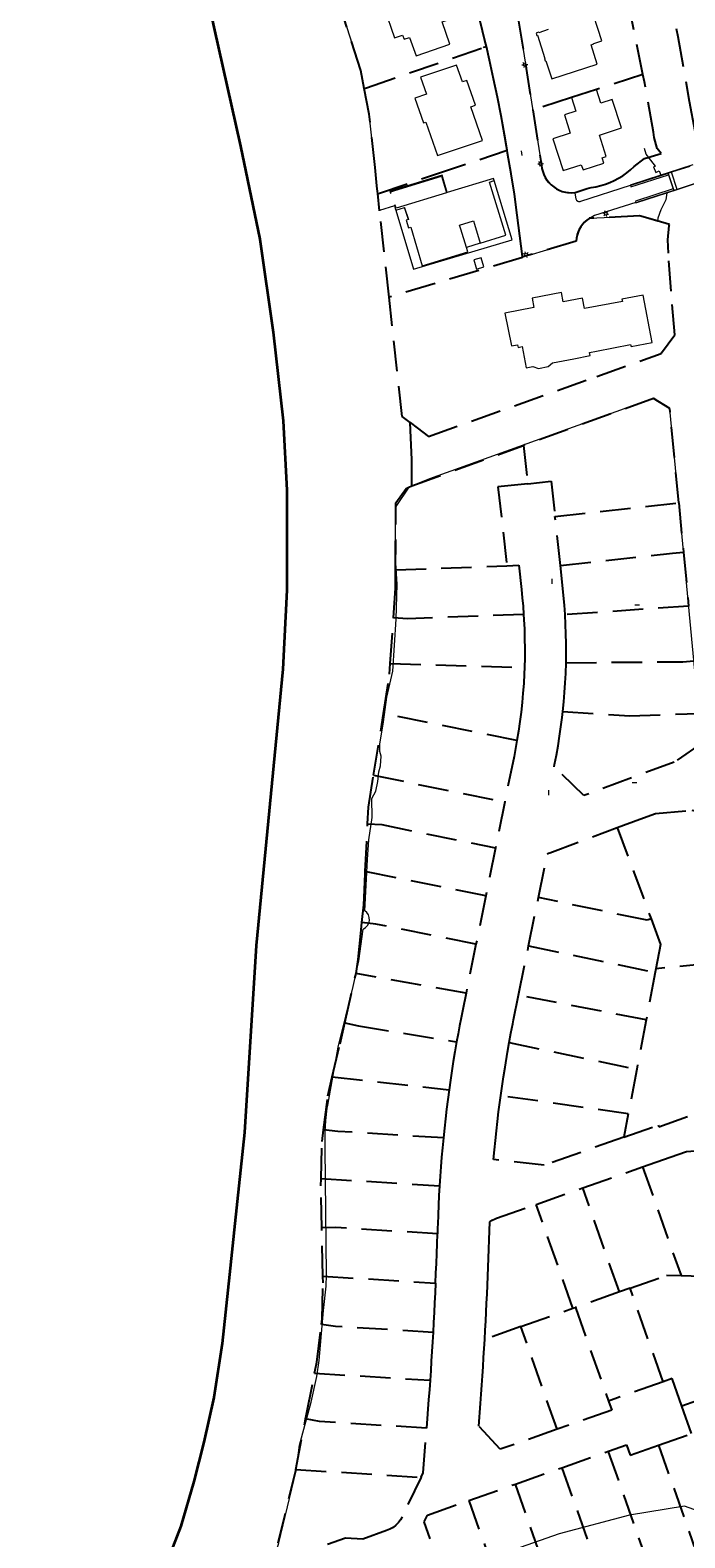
# Model space of a CAD drawing. Header units: metres. Extents: x 89872 to 94585, y 463299 to 469000.
# Tile 111 of 230: x 90761 to 90897, y 465434 to 465749. Entities that reach past the tile are written whole.
import ezdxf
from ezdxf.enums import TextEntityAlignment as Align

# ---------------------------------------------------------------- set-up
doc = ezdxf.new("R2010")
doc.units = ezdxf.units.M
doc.linetypes.add('HIDDEN', pattern=[9.525, 6.35, -3.175])
doc.layers.get('0').update_dxf_attribs({"linetype": 'CONTINUOUS'})
for name, color, linetype, lineweight in [('B-WE-BV-LEUNING-G', 251, 'CONTINUOUS', 13), ('B-WE-GK-BESCHOEIING-G', 251, 'CONTINUOUS', 13), ('B-WE-GR-BEPLANTING_CULTUUR-G', 251, 'CONTINUOUS', 13), ('B-WE-IE-TERREINAFSCHEIDING-G', 251, 'CONTINUOUS', 13), ('B-WE-KL-ET_LS_OV_LICHTMAST-S', 251, 'CONTINUOUS', 13), ('B-WE-KW-KUNSTWERK-GV', 251, 'CONTINUOUS', 13), ('B-WE-OG-TOPOGRAFIE_BEBOUWING-GV', 251, 'CONTINUOUS', 13), ('B-WE-OG-TOPOGRAFIE_BEBOUWING_LUIFEL-GV', 251, 'CONTINUOUS', 13), ('B-WE-OG-TOPOGRAFIE_HUISNUMMER-T25', 251, 'CONTINUOUS', 13), ('B-WE-OG-TOPOGRAFIE_STRAATNAAM-T18', 251, 'CONTINUOUS', 13), ('B-WE-OG-TOPOGRAFIE_WATER-GV', 251, 'CONTINUOUS', 13), ('B-WE-VH-VERHARDING-GV', 251, 'CONTINUOUS', 13), ('B_OVERBOUWLIJN_LIJN_1', 251, 'CONTINUOUS', 13), ('G04', 7, 'gemeentegr', 35), ('Percelen', 10, 'HIDDEN', 25)]:
    doc.layers.add(name, color=color, linetype=linetype, lineweight=lineweight)
doc.styles.get("Standard").update_dxf_attribs({"font": 'isocp.shx'})
doc.linetypes.add('gemeentegr', pattern='A,1,-2.25,[1,RTW.shx,S=1.25,R=0,X=0,Y=0],-2.25', length=5.5)

# ---------------------------------------------------------------- blocks, each defined once
blk = doc.blocks.new('Q_LICHTMAST')
for points in [[(-0.26, 0.15), (-0.52, 0.3)], [(0, 0.3), (0, 0.6)], [(0.26, 0.15), (0.52, 0.3)], [(-0.26, -0.15), (-0.52, -0.3)], [(0, -0.3), (0, -0.6)], [(0.26, -0.15), (0.52, -0.3)]]:
    blk.add_lwpolyline(points)
blk.add_circle((0, 0), 0.3)

msp = doc.modelspace()

# ---------------------------------------------------------------- linework, layer by layer
at = {"layer": 'B-WE-BV-LEUNING-G'}
for p, q in [((90898.5, 465720.91), (90894.65, 465719.67)), ((90893.98, 465719.45), (90886.07, 465716.89)), ((90886.07, 465716.89), (90886.07, 465716.89)), ((90894.65, 465719.67), (90893.98, 465719.45)), ((90899.62, 465717.32), (90895.81, 465716.1)), ((90895.12, 465715.88), (90887.52, 465713.45)), ((90895.81, 465716.1), (90895.12, 465715.88))]:
    msp.add_line(p, q, dxfattribs=at)
at = {"layer": 'B-WE-GK-BESCHOEIING-G'}
for p, q in [((90833.67, 465711.67), (90833.34, 465714.71)), ((90836.77, 465712.64), (90833.67, 465711.67))]:
    msp.add_line(p, q, dxfattribs=at)
for points in [[(90826.31, 465751.69), (90829.66, 465741.02), (90830.48, 465737.09), (90831.45, 465731.8), (90832.11, 465725.56), (90832.71, 465720.79)], [(90889.82, 465722.81), (90889.6, 465723.08), (90889.34, 465723.48), (90888.99, 465724.68)]]:
    msp.add_lwpolyline(points, dxfattribs=at)
at = {"layer": 'B-WE-GR-BEPLANTING_CULTUUR-G'}
for p, q in [((90891.28, 465720.97), (90889.82, 465722.81)), ((90892.04, 465719.95), (90892.4, 465719.06)), ((90839.81, 465653.85), (90837.06, 465649.84))]:
    msp.add_line(p, q, dxfattribs=at)
for points in [[(90893.67, 465715.37), (90893.43, 465713.91), (90892.4, 465711.85), (90891.82, 465710.11), (90891.7, 465709.49)], [(90890.98, 465672.47), (90844.12, 465655.61), (90839.81, 465653.85)], [(90904.85, 465597.56), (90902.33, 465599.03), (90900.87, 465601.49), (90896.86, 465643.53), (90894.28, 465670.16), (90890.98, 465672.47)], [(90803.17, 465410.2), (90810.73, 465426.96), (90812.62, 465433.29), (90816.25, 465448.35)]]:
    msp.add_lwpolyline(points, dxfattribs=at)
at = {"layer": 'B-WE-IE-TERREINAFSCHEIDING-G'}
for points in [[(90889.82, 465722.81), (90889.02, 465722.57), (90886.82, 465720.89), (90886.07, 465720.19), (90885.29, 465719.55), (90884.46, 465718.96), (90883.6, 465718.42), (90882.7, 465717.94), (90881.78, 465717.53), (90880.83, 465717.17), (90879.85, 465716.88), (90878.86, 465716.65), (90877.86, 465716.49), (90877.05, 465716.27), (90874.47, 465715.4)], [(90892.4, 465719.06), (90886.03, 465717.01), (90886.05, 465716.96)], [(90887.2, 465713.34), (90887.22, 465713.28), (90893.67, 465715.37)], [(90877.57, 465710.07), (90887.96, 465710.55), (90891.7, 465709.49)]]:
    msp.add_lwpolyline(points, dxfattribs=at)
at = {"layer": 'B-WE-KW-KUNSTWERK-GV'}
for p, q in [((90893.95, 465719.56), (90893.98, 465719.45)), ((90893.98, 465719.45), (90895.12, 465715.88)), ((90895.82, 465716.08), (90899.62, 465717.31))]:
    msp.add_line(p, q, dxfattribs=at)
for points in [[(90899.13, 465721.23), (90899.13, 465721.25), (90893.94, 465719.57), (90893.95, 465719.56)], [(90895.12, 465715.88), (90895.13, 465715.85), (90895.82, 465716.08)]]:
    msp.add_lwpolyline(points, dxfattribs=at)
at = {"layer": 'B-WE-OG-TOPOGRAFIE_BEBOUWING-GV'}
for p, q in [((90882.28, 465734.91), (90879.87, 465734.14)), ((90835.91, 465715.46), (90835.95, 465715.33)), ((90836.73, 465712.75), (90836.77, 465712.64)), ((90853.37, 465701.38), (90853.91, 465699.45)), ((90861.2, 465683.39), (90862.48, 465683.62))]:
    msp.add_line(p, q, dxfattribs=at)
for points in [[(90832.4, 465757.61), (90829, 465756.44), (90830.18, 465753.04), (90830.35, 465752.58), (90834.64, 465754.04), (90836.81, 465747.75), (90838.48, 465748.31), (90838.8, 465747.49), (90839.93, 465747.87), (90841.28, 465744.02), (90848.33, 465746.47), (90846.73, 465751.12), (90848.81, 465751.82), (90846.96, 465757.14), (90844.91, 465756.43), (90844.16, 465758.5), (90841.1, 465757.45), (90840.11, 465760.27), (90832.4, 465757.61)], [(90868.9, 465749.48), (90866.9, 465748.84), (90866.87, 465748.93), (90866.38, 465748.77), (90866.54, 465748.28), (90866.64, 465748.3), (90868.2, 465743.48), (90868.11, 465743.45), (90868.27, 465742.95), (90868.37, 465742.98), (90869.63, 465739.21), (90879.13, 465742.3), (90877.85, 465746.32), (90878.4, 465746.52), (90878.4, 465746.59), (90880.09, 465747.14), (90877.5, 465755.1)], [(90849.75, 465742.09), (90842.22, 465739.52), (90843.44, 465735.98), (90841.06, 465735.16), (90842.85, 465730), (90843.33, 465730.12), (90845.74, 465723.16), (90855.18, 465726.35)], [(90855.18, 465726.35), (90852.76, 465733.33), (90853.69, 465733.67), (90851.91, 465738.86), (90850.97, 465738.55), (90849.75, 465742.09)], [(90879.87, 465734.14), (90878.97, 465736.96), (90875.94, 465735.99), (90873.79, 465735.31), (90874.69, 465732.46), (90872.3, 465731.68), (90873.51, 465727.88), (90869.85, 465726.7), (90872, 465720.04), (90875.81, 465721.26), (90876.17, 465720.17), (90880.48, 465721.56), (90880.13, 465722.67), (90881.02, 465722.96), (90879.6, 465727.44), (90884.21, 465728.93), (90882.28, 465734.91)], [(90857.62, 465717.94), (90857.48, 465718.37), (90847.82, 465715.42), (90846.71, 465719.06), (90835.81, 465715.74), (90835.91, 465715.46)], [(90835.95, 465715.33), (90836.1, 465715.38), (90836.03, 465715.62), (90836.67, 465715.82), (90846.59, 465718.83), (90847.64, 465715.37), (90837.11, 465712.17), (90836.9, 465712.81), (90836.73, 465712.75)], [(90836.77, 465712.64), (90836.94, 465712.12), (90837.02, 465711.89), (90837.07, 465711.73)], [(90838.89, 465712.3), (90838.91, 465712.23), (90839.72, 465709.78)], [(90851.86, 465703.97), (90850.67, 465707.78), (90850.38, 465708.64), (90853.27, 465709.54), (90853.48, 465708.85), (90854.69, 465704.9)], [(90853.91, 465699.45), (90855.48, 465699.91), (90854.92, 465701.83), (90853.37, 465701.38)], [(90862.48, 465683.62), (90862.6, 465683.1), (90863.46, 465683.25), (90864.31, 465678.84), (90865.71, 465679.09), (90866.85, 465678.71), (90868.9, 465679.12), (90869.8, 465679.89), (90874.26, 465680.73), (90877.65, 465681.36), (90877.52, 465682.03), (90878.96, 465682.3), (90886.09, 465683.66), (90886.21, 465683.26), (90890.6, 465684.08), (90888.71, 465693.98), (90884.3, 465693.15), (90884.38, 465692.71), (90876.46, 465691.21), (90876.06, 465693.37), (90872.03, 465692.61), (90871.68, 465694.55), (90865.55, 465693.39), (90865.92, 465691.44), (90859.86, 465690.27), (90861.2, 465683.39)]]:
    msp.add_lwpolyline(points, dxfattribs=at)
at = {"layer": 'B-WE-OG-TOPOGRAFIE_BEBOUWING_LUIFEL-GV'}
for p in [(90837.07, 465711.73), (90839.72, 465709.78)]:
    msp.add_line(p, (90838.89, 465712.3), dxfattribs=at)
for points in [[(90837.07, 465711.73), (90840.77, 465699.45), (90861.38, 465705.55), (90857.62, 465717.94)], [(90854.69, 465704.9), (90860.01, 465706.52), (90856.64, 465717.63), (90857.62, 465717.94)], [(90839.72, 465709.78), (90839.24, 465709.65), (90839.69, 465708.06), (90840.17, 465708.2), (90842.57, 465700.15), (90852.12, 465703.06), (90851.86, 465703.97)]]:
    msp.add_lwpolyline(points, dxfattribs=at)
at = {"layer": 'B-WE-OG-TOPOGRAFIE_STRAATNAAM-T18'}
for p, q in [((90863.21, 465724.18), (90863.35, 465723.19)), ((90869.7, 465633.7), (90869.71, 465634.7)), ((90886.99, 465629.27), (90887.99, 465629.27)), ((90886.41, 465592.17), (90887.41, 465592.18)), ((90869.02, 465589.56), (90869.03, 465590.56))]:
    msp.add_line(p, q, dxfattribs=at)
at = {"layer": 'B-WE-OG-TOPOGRAFIE_WATER-GV'}
for p, q in [((90893.95, 465719.56), (90892.4, 465719.06)), ((90895.81, 465716.1), (90894.65, 465719.67)), ((90895.82, 465716.08), (90895.81, 465716.1))]:
    msp.add_line(p, q, dxfattribs=at)
for points in [[(90891.28, 465720.97), (90890.87, 465720.8), (90891.39, 465719.64), (90892.04, 465719.95)], [(90894.65, 465719.67), (90894.61, 465719.78), (90893.95, 465719.56)], [(90893.67, 465715.37), (90895.82, 465716.07), (90895.82, 465716.08)], [(90816.25, 465448.35), (90816.94, 465453.7), (90819.41, 465462.67), (90820.54, 465468.09), (90821.04, 465471.38), (90821.93, 465481.87), (90822.52, 465486.91), (90822.62, 465489.27), (90822.28, 465515.75), (90822.28, 465516.91), (90822.29, 465518.07), (90822.32, 465519.23), (90822.37, 465520.39), (90822.44, 465521.55), (90822.49, 465522.19), (90822.56, 465522.83), (90822.65, 465523.47), (90822.75, 465524.11), (90822.88, 465524.74), (90825.04, 465536.84), (90828.14, 465549.52), (90829.33, 465554.88), (90830.23, 465561.55), (90830.73, 465561.85), (90831.13, 465562.27), (90831.41, 465562.79), (90831.55, 465563.36), (90831.52, 465563.94), (90831.35, 465564.5), (90831.03, 465564.99), (90830.6, 465565.38), (90831.17, 465576.07), (90831.45, 465580.18), (90832.09, 465584.84), (90832.05, 465588.86), (90832.86, 465590.35), (90833.28, 465592.4), (90833.49, 465594.39), (90833.88, 465595.68), (90833.98, 465597.7), (90833.74, 465598.63), (90833.72, 465600.18), (90834.49, 465604.84), (90835.17, 465609.98), (90836.45, 465615.41), (90837.17, 465626.28), (90837.38, 465633.59), (90836.96, 465640.3), (90837.06, 465649.84)], [(90908.07, 465437.15), (90897.39, 465440.98), (90885.89, 465439.08), (90871.15, 465435.18), (90840.23, 465424.29), (90813.88, 465416.36), (90803.17, 465410.2)]]:
    msp.add_lwpolyline(points, dxfattribs=at)
at = {"layer": 'B-WE-VH-VERHARDING-GV'}
msp.add_line((90886.05, 465716.96), (90886.07, 465716.89), dxfattribs=at)
for points in [[(90860.24, 465767.03), (90863.24, 465747.99), (90867.37, 465722.03), (90867.59, 465720.43), (90867.81, 465719.75), (90868.17, 465718.85), (90868.61, 465718.07), (90869.37, 465717.2), (90870.12, 465716.51), (90871.13, 465716), (90872.05, 465715.66), (90872.94, 465715.38), (90873.7, 465715.39), (90874.47, 465715.4)], [(90877.57, 465710.07), (90877.19, 465709.83), (90876.65, 465709.43), (90876.09, 465708.87), (90875.71, 465708.35), (90875.25, 465707.57), (90874.89, 465706.65), (90874.79, 465705.96), (90874.77, 465705.71), (90874.74, 465705.27), (90865.53, 465702.53), (90863.61, 465701.95), (90862.17, 465712.61), (90860.76, 465721.42), (90858.88, 465732.29), (90858.31, 465735.25), (90857.4, 465739.58), (90856.18, 465745.03), (90855.04, 465749.91)], [(90874.47, 465715.4), (90874.61, 465714.5), (90874.66, 465714.15), (90874.81, 465713.88), (90875.08, 465713.65), (90875.2, 465713.6), (90875.33, 465713.58), (90875.46, 465713.57), (90875.59, 465713.59), (90875.72, 465713.62), (90886.05, 465716.96)], [(90886.07, 465716.89), (90886.16, 465716.62), (90894.04, 465719.16), (90894.96, 465716.22), (90887.09, 465713.67), (90887.2, 465713.34)], [(90887.2, 465713.34), (90878.55, 465710.62), (90877.83, 465710.25), (90877.57, 465710.07)]]:
    msp.add_lwpolyline(points, dxfattribs=at)
at = {"layer": 'B_OVERBOUWLIJN_LIJN_1'}
msp.add_line((90854.69, 465704.9), (90851.86, 465703.97), dxfattribs=at)
at = {"layer": 'G04', "flags": 128}
msp.add_lwpolyline([(91850.13, 468411.97), (91843.55, 468405.59), (91838.79, 468398.01), (91834.85, 468387.36), (91832.72, 468362.65), (91839.79, 468348.62), (91846.13, 468336.03), (91847.97, 468332.39), (91851.13, 468324.92), (91850.03, 468319.75), (91834.88, 468291.11), (91819.18, 468261.42), (91815.07, 468251.21), (91809.47, 468221.22), (91808.12, 468213.95), (91805.04, 468206.84), (91799.5, 468198.47), (91790.73, 468187.78), (91778.54, 468171.54), (91771.95, 468159.37), (91769.39, 468153.14), (91768.6, 468150.86), (91763, 468134.6), (91760.38, 468127.16), (91756.54, 468118.92), (91728.77, 468069.12), (91738.58, 468072.57), (91752.17, 468076.29), (91760.6, 468078.53), (91779.45, 468084.02), (91788.75, 468086.31), (91791.09, 468086.88), (91802.47, 468089.49), (91812.71, 468091.13), (91823.5, 468092.43), (91835.64, 468093.28), (91848.6, 468093.53), (91857.94, 468093.47), (91872.55, 468092.17), (91890.59, 468090.09), (91909.12, 468087.5), (91924.19, 468085.55), (91938.16, 468084.3), (91949.21, 468083.34), (91956.64, 468083.07), (91965.37, 468084.21), (91979.47, 468086.42), (91997.78, 468090.26), (92000, 468090.88), (92031.09, 468099.48), (92034.39, 468090.57), (92035.39, 468087.87), (92040.67, 468073.65), (92043.61, 468040.61), (92037.46, 468021.89), (92030.27, 468000), (92023.53, 467979.49), (92022.29, 467977.44), (92021.1, 467975.47), (92000, 467940.59), (91998.91, 467938.78), (91980.03, 467907.98), (91941.83, 467844.72), (91928.74, 467852.65), (91917.08, 467845.72), (91909.12, 467836.69), (91903.94, 467827.09), (91903.68, 467826.61), (91895.8, 467791.89), (91888.8, 467767.45), (91888.2, 467765.57), (91884.97, 467755.36), (91883.28, 467750), (91879.67, 467738.58), (91884.22, 467738.34), (91878.28, 467723.67), (91862.36, 467683.91), (91861.52, 467681.81), (91855.02, 467665.48), (91854.54, 467664.27), (91852.88, 467660.11), (91852.36, 467658.81), (91792.47, 467640.26), (91787.65, 467627.75), (91784.38, 467619.38), (91791.33, 467616.4), (91791.2, 467615.51), (91790.82, 467612.97), (91840.8, 467581.24), (91843.65, 467573.99), (91822.14, 467507.77), (91819.61, 467500), (91805.73, 467457.4), (91781.93, 467384.37), (91775.01, 467362.82), (91766.98, 467337.81), (91736.49, 467250), (91715.44, 467189.4), (91714.37, 467186.31), (91684.44, 467099.92), (91660.3, 467030.44), (91649.74, 467000), (91615.16, 466900.35), (91571.28, 466773.64), (91563.09, 466750), (91536.55, 466673.43), (91521.12, 466628.88), (91500, 466568), (91494.85, 466553.15), (91464.02, 466554.89), (91466.58, 466573.13), (91441.36, 466572.1), (91303.2, 466576.33), (91243.76, 466579.12), (91243.75, 466575.59), (91230.75, 466576.46), (91220.08, 466569.55), (91083.3, 466519.09), (91074.4, 466517.41), (91068.38, 466517.36), (91055.96, 466517.87), (91042.08, 466518.46), (91040.64, 466518.05), (91039.53, 466517.65), (91038.82, 466517.17), (91037.76, 466515.52), (91037.23, 466513.35), (91037.06, 466511.43), (91037, 466500), (91036.98, 466496.04), (91016.35, 466494.25), (91015.63, 466494.18), (91000, 466492.83), (90952.55, 466488.72), (90913.64, 466484.41), (90883.49, 466481.07), (90860.97, 466478.57), (90819.4, 466472.75), (90816.53, 466472.26), (90805.15, 466470.33), (90790.9, 466467.91), (90790.65, 466467.83), (90786.49, 466466.39), (90753.81, 466455.65), (90747.39, 466453.54), (90654.55, 466423.04), (90596.98, 466404.49), (90562.47, 466393.6), (90510.48, 466376.89), (90500, 466373.58), (90486.92, 466369.46), (90485.67, 466369.06), (90456.64, 466360.75), (90417.05, 466350.84), (90413.71, 466350), (90358.92, 466337.24), (90356.24, 466336.62), (90306.21, 466324.63), (90267.49, 466315.16), (90257.95, 466312.83), (90231.81, 466306.54), (90222.24, 466304.08), (90207.54, 466309.46), (90195.97, 466315.9), (90194.26, 466316.95), (90176.07, 466328.04), (90175.09, 466328.63), (90174.52, 466328.98), (90157.03, 466338.86), (90140.91, 466347.13), (90137.55, 466348.81), (90121.69, 466356.76), (90115.8, 466359.28), (90113.06, 466360.46), (90103.17, 466364.55), (90096.01, 466367.31), (90093.68, 466368.25), (90084.28, 466372.05), (90073.34, 466375.83), (90065.02, 466379.45), (90055.03, 466376.08), (90052.22, 466375.13), (90000, 466355.18), (89993.35, 466352.63), (89977.66, 466343.27), (89948.17, 466323), (89945.04, 466324.15), (89937.63, 466327.88), (89934.29, 466328.04), (89930.12, 466326.89), (89924.29, 466323.87), (89887.83, 466296.8), (89871.9, 466284.97), (89890.37, 466265.63), (89909.15, 466251.02), (89910.71, 466250), (89924.52, 466240.97), (89938.91, 466234.61), (89946.01, 466232.06), (89972.78, 466223.04), (89991.66, 466217.12), (90000, 466214.72), (90008.93, 466212.15), (90053.17, 466197.99), (90131.05, 466177.04), (90246.78, 466147.88), (90381.64, 466120.49), (90419.11, 466113.14), (90486.12, 466099.12), (90500, 466095.31), (90508.62, 466092.94), (90528.26, 466086.81), (90549.57, 466078.72), (90573.68, 466068.23), (90592.78, 466058.74), (90613.33, 466046.39), (90639.73, 466025.12), (90660.89, 466007.96), (90668.38, 466000), (90669.74, 465998.55), (90706.41, 465954.13), (90719.34, 465939.06), (90732.77, 465921.48), (90749.27, 465894.73), (90758.59, 465878.45), (90765.69, 465864.27), (90769.72, 465854.25), (90777.94, 465830.24), (90785.15, 465805.74), (90795.9, 465764.18), (90799.08, 465750), (90804.64, 465725.13), (90808.64, 465705.73), (90811.48, 465686.28), (90813.51, 465667.73), (90814.33, 465653.29), (90814.31, 465632.37), (90813.48, 465615.87), (90807.88, 465558.14), (90805.43, 465519.02), (90803.42, 465500), (90802.3, 465489.38), (90800.77, 465474.98), (90799.03, 465463.7), (90796.98, 465454.32), (90794.88, 465446.09), (90792.13, 465436.8), (90787.93, 465425.86), (90778.97, 465404.64), (90771.91, 465388.72), (90766.17, 465377.37), (90754.83, 465357.25), (90746.16, 465342.14), (90740.98, 465333.85), (90736.24, 465326.28), (90703.82, 465279.13), (90684, 465250), (90683.4, 465249.12), (90681.27, 465245.99), (90671.63, 465227.59), (90628.18, 465144.59), (90598.58, 465085.52), (90590.82, 465068.2), (90584.47, 465051.19), (90575.96, 465007.11), (90575.96, 465000), (90575.97, 464994.56), (90576.93, 464940.82), (90571.8, 464856.83), (90571.68, 464854.78), (90566.85, 464822.52), (90566.43, 464806.17), (90566.9, 464789.33), (90567.3, 464767.29), (90568.64, 464750), (90569.06, 464744.62), (90570.28, 464725.4), (90570.6, 464708.3), (90570.76, 464689.64), (90572.45, 464670.59), (90574.1, 464660.7), (90577.49, 464644.86), (90582.83, 464625.08), (90590.22, 464593.89), (90596.61, 464572.31), (90608.03, 464538.66), (90617.42, 464505), (90619, 464500), (90620.46, 464495.41), (90635.19, 464457.9), (90649.85, 464420.74), (90666.07, 464382.4), (90684.4, 464339.43), (90711.01, 464289.47), (90721.04, 464269.18), (90730.01, 464250), (90741.62, 464225.18), (90755.85, 464195.33), (90762.73, 464180.92)], dxfattribs=at)
msp.add_lwpolyline([(91850.13, 468411.97), (91843.55, 468405.59), (91838.79, 468398.01), (91834.85, 468387.36), (91832.72, 468362.65), (91839.79, 468348.62), (91846.13, 468336.03), (91847.97, 468332.39), (91851.13, 468324.92), (91850.03, 468319.75), (91834.88, 468291.11), (91819.18, 468261.42), (91815.07, 468251.21), (91809.47, 468221.22), (91808.12, 468213.95), (91805.04, 468206.84), (91799.5, 468198.47), (91790.73, 468187.78), (91778.54, 468171.54), (91771.95, 468159.37), (91769.39, 468153.14), (91768.6, 468150.86), (91763, 468134.6), (91760.38, 468127.16), (91756.54, 468118.92), (91728.77, 468069.12), (91738.58, 468072.57), (91752.17, 468076.29), (91760.6, 468078.53), (91779.45, 468084.02), (91788.75, 468086.31), (91791.09, 468086.88), (91802.47, 468089.49), (91812.71, 468091.13), (91823.5, 468092.43), (91835.64, 468093.28), (91848.6, 468093.53), (91857.94, 468093.47), (91872.55, 468092.17), (91890.59, 468090.09), (91909.12, 468087.5), (91924.19, 468085.55), (91938.16, 468084.3), (91949.21, 468083.34), (91956.64, 468083.07), (91965.37, 468084.21), (91979.47, 468086.42), (91997.78, 468090.26), (92000, 468090.88), (92031.09, 468099.48), (92034.39, 468090.57), (92035.39, 468087.87), (92040.67, 468073.65), (92043.61, 468040.61), (92037.46, 468021.89), (92030.27, 468000), (92023.53, 467979.49), (92022.29, 467977.44), (92021.1, 467975.47), (92000, 467940.59), (91998.91, 467938.78), (91980.03, 467907.98), (91941.83, 467844.72), (91928.74, 467852.65), (91917.08, 467845.72), (91909.12, 467836.69), (91903.94, 467827.09), (91903.68, 467826.61), (91895.8, 467791.89), (91888.8, 467767.45), (91888.2, 467765.57), (91884.97, 467755.36), (91883.28, 467750), (91879.67, 467738.58), (91884.22, 467738.34), (91878.28, 467723.67), (91862.36, 467683.91), (91861.52, 467681.81), (91855.02, 467665.48), (91854.54, 467664.27), (91852.88, 467660.11), (91852.36, 467658.81), (91792.47, 467640.26), (91787.65, 467627.75), (91784.38, 467619.38), (91791.33, 467616.4), (91791.2, 467615.51), (91790.82, 467612.97), (91840.8, 467581.24), (91843.65, 467573.99), (91822.14, 467507.77), (91819.61, 467500), (91805.73, 467457.4), (91781.93, 467384.37), (91775.01, 467362.82), (91766.98, 467337.81), (91736.49, 467250), (91715.44, 467189.4), (91714.37, 467186.31), (91684.44, 467099.92), (91660.3, 467030.44), (91649.74, 467000), (91615.16, 466900.35), (91571.28, 466773.64), (91563.09, 466750), (91536.55, 466673.43), (91521.12, 466628.88), (91500, 466568), (91494.85, 466553.15), (91464.02, 466554.89), (91466.58, 466573.13), (91441.36, 466572.1), (91303.2, 466576.33), (91243.76, 466579.12), (91243.75, 466575.59), (91230.75, 466576.46), (91220.08, 466569.55), (91083.3, 466519.09), (91074.4, 466517.41), (91068.38, 466517.36), (91055.96, 466517.87), (91042.08, 466518.46), (91040.64, 466518.05), (91039.53, 466517.65), (91038.82, 466517.17), (91037.76, 466515.52), (91037.23, 466513.35), (91037.06, 466511.43), (91037, 466500), (91036.98, 466496.04), (91016.35, 466494.25), (91015.63, 466494.18), (91000, 466492.83), (90952.55, 466488.72), (90913.64, 466484.41), (90883.49, 466481.07), (90860.97, 466478.57), (90819.4, 466472.75), (90816.53, 466472.26), (90805.15, 466470.33), (90790.9, 466467.91), (90790.65, 466467.83), (90786.49, 466466.39), (90753.81, 466455.65), (90747.39, 466453.54), (90654.55, 466423.04), (90596.98, 466404.49), (90562.47, 466393.6), (90510.48, 466376.89), (90500, 466373.58), (90486.92, 466369.46), (90485.67, 466369.06), (90456.64, 466360.75), (90417.05, 466350.84), (90413.71, 466350), (90358.92, 466337.24), (90356.24, 466336.62), (90306.21, 466324.63), (90267.49, 466315.16), (90257.95, 466312.83), (90231.81, 466306.54), (90222.24, 466304.08), (90207.54, 466309.46), (90195.97, 466315.9), (90194.26, 466316.95), (90176.07, 466328.04), (90175.09, 466328.63), (90174.52, 466328.98), (90157.03, 466338.86), (90140.91, 466347.13), (90137.55, 466348.81), (90121.69, 466356.76), (90115.8, 466359.28), (90113.06, 466360.46), (90103.17, 466364.55), (90096.01, 466367.31), (90093.68, 466368.25), (90084.28, 466372.05), (90073.34, 466375.83), (90065.02, 466379.45), (90055.03, 466376.08), (90052.22, 466375.13), (90000, 466355.18), (89993.35, 466352.63), (89977.66, 466343.27), (89948.17, 466323), (89945.04, 466324.15), (89937.63, 466327.88), (89934.29, 466328.04), (89930.12, 466326.89), (89924.29, 466323.87), (89887.83, 466296.8), (89871.9, 466284.97), (89890.37, 466265.63), (89909.15, 466251.02), (89910.71, 466250), (89924.52, 466240.97), (89938.91, 466234.61), (89946.01, 466232.06), (89972.78, 466223.04), (89991.66, 466217.12), (90000, 466214.72), (90008.93, 466212.15), (90053.17, 466197.99), (90131.05, 466177.04), (90246.78, 466147.88), (90381.64, 466120.49), (90419.11, 466113.14), (90486.12, 466099.12), (90500, 466095.31), (90508.62, 466092.94), (90528.26, 466086.81), (90549.57, 466078.72), (90573.68, 466068.23), (90592.78, 466058.74), (90613.33, 466046.39), (90639.73, 466025.12), (90660.89, 466007.96), (90668.38, 466000), (90669.74, 465998.55), (90706.41, 465954.13), (90719.34, 465939.06), (90732.77, 465921.48), (90749.27, 465894.73), (90758.59, 465878.45), (90765.69, 465864.27), (90769.72, 465854.25), (90777.94, 465830.24), (90785.15, 465805.74), (90795.9, 465764.18), (90799.08, 465750), (90804.64, 465725.13), (90808.64, 465705.73), (90811.48, 465686.28), (90813.51, 465667.73), (90814.33, 465653.29), (90814.31, 465632.37), (90813.48, 465615.87), (90807.88, 465558.14), (90805.43, 465519.02), (90803.42, 465500), (90802.3, 465489.38), (90800.77, 465474.98), (90799.03, 465463.7), (90796.98, 465454.32), (90794.88, 465446.09), (90792.13, 465436.8), (90787.93, 465425.86), (90778.97, 465404.64), (90771.91, 465388.72), (90766.17, 465377.37), (90754.83, 465357.25), (90746.16, 465342.14), (90740.98, 465333.85), (90736.24, 465326.28), (90703.82, 465279.13), (90684, 465250), (90683.4, 465249.12), (90681.27, 465245.99), (90671.63, 465227.59), (90628.18, 465144.59), (90598.58, 465085.52), (90590.82, 465068.2), (90584.47, 465051.19), (90575.96, 465007.11), (90575.96, 465000), (90575.97, 464994.56), (90576.93, 464940.82), (90571.8, 464856.83), (90571.68, 464854.78), (90566.85, 464822.52), (90566.43, 464806.17), (90566.9, 464789.33), (90567.3, 464767.29), (90568.64, 464750), (90569.06, 464744.62), (90570.28, 464725.4), (90570.6, 464708.3), (90570.76, 464689.64), (90572.45, 464670.59), (90574.1, 464660.7), (90577.49, 464644.86), (90582.83, 464625.08), (90590.22, 464593.89), (90596.61, 464572.31), (90608.03, 464538.66), (90617.42, 464505), (90619, 464500), (90620.46, 464495.41), (90635.19, 464457.9), (90649.85, 464420.74), (90666.07, 464382.4), (90684.4, 464339.43), (90711.01, 464289.47), (90721.04, 464269.18), (90730.01, 464250), (90741.62, 464225.18), (90755.85, 464195.33), (90762.73, 464180.92)], dxfattribs=at)
at = {"layer": 'Percelen'}
for p, q in [((90862.65, 465751.64), (90865.66, 465732.69)), ((90840.44, 465654.15), (90863.72, 465662.61)), ((90863.72, 465662.61), (90864.61, 465654.61)), ((90870.31, 465647.73), (90896.16, 465650.61)), ((90896.16, 465650.61), (90897.14, 465640.31)), ((90871.45, 465637.49), (90870.31, 465647.73)), ((90897.14, 465640.31), (90898.22, 465629.02)), ((90837.03, 465636.58), (90860.23, 465637.48)), ((90898.22, 465629.02), (90872.43, 465627.25)), ((90835.91, 465617.01), (90836.59, 465626.6)), ((90835.91, 465617.01), (90863.93, 465616.2)), ((90862.37, 465600.95), (90834.49, 465606.59)), ((90832.43, 465593.68), (90859.83, 465588.13)), ((90859.83, 465588.13), (90857.89, 465578.55)), ((90830.69, 465573.55), (90831.17, 465583.51)), ((90883.31, 465582.74), (90890.37, 465563.71)), ((90857.89, 465578.55), (90855.84, 465568.46)), ((90855.84, 465568.46), (90830.69, 465573.55)), ((90855.84, 465568.46), (90853.8, 465558.36)), ((90864.8, 465558.03), (90866.85, 465568.13)), ((90853.8, 465558.36), (90851.73, 465548.15)), ((90862.71, 465547.72), (90864.8, 465558.03)), ((90864.8, 465558.03), (90891.25, 465552.51)), ((90891.4, 465553.26), (90891.25, 465552.51)), ((90902.72, 465554.34), (90891.4, 465553.26)), ((90826.41, 465541.98), (90828.75, 465552.27)), ((90851.73, 465548.15), (90828.75, 465552.27)), ((90891.25, 465552.51), (90889.35, 465542.55)), ((90889.35, 465542.55), (90862.71, 465547.72)), ((90889.35, 465542.55), (90887.39, 465532.27)), ((90860.75, 465537.83), (90887.39, 465532.27)), ((90887.39, 465532.27), (90885.61, 465522.93)), ((90823.8, 465530.7), (90848.19, 465527.97)), ((90885.61, 465522.93), (90858.98, 465526.74)), ((90885.61, 465522.93), (90884.68, 465518.06)), ((90821.45, 465509.43), (90846.19, 465507.9)), ((90876.1, 465507.46), (90888.62, 465511.87)), ((90888.62, 465511.87), (90896.63, 465489.14)), ((90866.39, 465504.03), (90876.1, 465507.46)), ((90883.76, 465485.73), (90876.1, 465507.46)), ((90874.04, 465482.31), (90866.39, 465504.03)), ((90821.84, 465489.03), (90821.6, 465499.11)), ((90821.84, 465489.03), (90845.37, 465487.57)), ((90896.63, 465489.14), (90906.87, 465488.88)), ((90883.76, 465485.73), (90874.59, 465482.5)), ((90886, 465486.53), (90883.76, 465485.73)), ((90892.9, 465466.96), (90886, 465486.53)), ((90863.18, 465478.48), (90874.04, 465482.31)), ((90874.04, 465482.31), (90874.59, 465482.5)), ((90874.59, 465482.5), (90881.49, 465462.94)), ((90863.18, 465478.48), (90855.63, 465475.82)), ((90870.74, 465457.03), (90863.18, 465478.48)), ((90820.1, 465468.76), (90844.21, 465467.27)), ((90892.9, 465466.96), (90881.49, 465462.94)), ((90908.91, 465466.14), (90896.81, 465461.87)), ((90816.2, 465448.63), (90818.23, 465459.2)), ((90871.74, 465449.01), (90881.46, 465452.43)), ((90889.95, 465428.33), (90881.46, 465452.43)), ((90891.94, 465453.69), (90899.69, 465431.68)), ((90862.03, 465445.58), (90871.74, 465449.01)), ((90871.74, 465449.01), (90880.21, 465424.98)), ((90816.2, 465448.63), (90842.34, 465447.01)), ((90852.32, 465442.16), (90862.03, 465445.58)), ((90870.47, 465421.63), (90862.03, 465445.58)), ((90852.32, 465442.16), (90860.73, 465418.28))]:
    msp.add_line(p, q, dxfattribs=at)
for points in [[(90884.71, 465798.27), (90887.02, 465789.3), (90892.37, 465766.05), (90893.81, 465759.05), (90895.94, 465748.03), (90898.36, 465734.51), (90900.5, 465722.73), (90902.15, 465712.4), (90902.56, 465709.28), (90903.65, 465701.12), (90906.38, 465681.15), (90908.19, 465667.55), (90910.13, 465655.4), (90910.59, 465652.5)], [(90795.9, 465764.18), (90804.64, 465725.13), (90808.64, 465705.73), (90811.48, 465686.28), (90813.51, 465667.73), (90814.33, 465653.29), (90814.31, 465632.37), (90813.48, 465615.87), (90807.88, 465558.14), (90805.43, 465519.02), (90802.3, 465489.38), (90800.77, 465474.98), (90799.03, 465463.7), (90796.98, 465454.32), (90794.88, 465446.09), (90792.13, 465436.8), (90787.93, 465425.86), (90778.97, 465404.64), (90771.91, 465388.72), (90766.17, 465377.37)], [(90855.98, 465745.93), (90855.69, 465747.19), (90854.71, 465751.28), (90853.68, 465755.36), (90852.59, 465759.42), (90851.43, 465763.47), (90851.24, 465764.18)], [(90888.68, 465740.12), (90885.1, 465757.94), (90884.83, 465758.9)], [(90830.47, 465737.19), (90829.75, 465740.94), (90826.27, 465751.73), (90825.2, 465755.1)], [(90830.47, 465737.19), (90830.91, 465737.34), (90855.4, 465745.77), (90855.46, 465745.79), (90855.76, 465745.87), (90855.98, 465745.93)], [(90860.3, 465724.3), (90859.75, 465727.58), (90859.04, 465731.47), (90858.28, 465735.35), (90857.47, 465739.22), (90856.61, 465743.09), (90855.98, 465745.93)], [(90888.68, 465740.12), (90878.95, 465736.98), (90873.79, 465735.31), (90865.66, 465732.69)], [(90865.66, 465732.69), (90867.48, 465721.16), (90867.58, 465720.49), (90867.74, 465719.84), (90867.97, 465719.21), (90868.27, 465718.6), (90868.63, 465718.04), (90869.05, 465717.51), (90869.52, 465717.03), (90870.04, 465716.61), (90870.61, 465716.24), (90871.21, 465715.93), (90871.84, 465715.69), (90872.49, 465715.52), (90873.15, 465715.42), (90873.82, 465715.39), (90874.49, 465715.43), (90877.05, 465716.27), (90877.86, 465716.49), (90878.86, 465716.65), (90879.85, 465716.88), (90880.83, 465717.17), (90881.78, 465717.53), (90882.7, 465717.94), (90883.6, 465718.42), (90884.46, 465718.96), (90885.29, 465719.55), (90886.07, 465720.19), (90886.82, 465720.89), (90889.02, 465722.57), (90892.47, 465723.62), (90891.68, 465724.68), (90891.04, 465726.92), (90890.89, 465728.08), (90888.98, 465738.61), (90888.68, 465740.12)], [(90833.3, 465715.22), (90833.26, 465715.63), (90833.11, 465716.82), (90832.72, 465720.66), (90831.52, 465731.79), (90830.47, 465737.19)], [(90833.3, 465715.22), (90833.36, 465715.24), (90833.42, 465715.26), (90845.57, 465719.34), (90860.13, 465724.24), (90860.15, 465724.24), (90860.3, 465724.3)], [(90863.52, 465701.96), (90863.5, 465702.1), (90863, 465706.43), (90862.43, 465710.75), (90861.82, 465715.07), (90861.14, 465719.38), (90860.41, 465723.67), (90860.3, 465724.3)], [(90835.65, 465693.61), (90833.67, 465711.65), (90833.3, 465715.22)], [(90840.04, 465667.4), (90841.54, 465666.26), (90843.92, 465664.46), (90879.06, 465677.01), (90892.47, 465681.79), (90892.58, 465681.95), (90895.32, 465685.69), (90894.58, 465694.85), (90893.99, 465702.81), (90893.91, 465705.59), (90894.15, 465708.54), (90894.21, 465708.78), (90891.65, 465709.51), (90887.96, 465710.55), (90877.83, 465710.09), (90877.48, 465710.07), (90877.44, 465710.05), (90876.93, 465709.67), (90876.46, 465709.25), (90876.04, 465708.78), (90875.68, 465708.26), (90875.37, 465707.71), (90875.12, 465707.13), (90874.93, 465706.53), (90874.81, 465705.9), (90874.76, 465705.27), (90863.6, 465701.98), (90863.52, 465701.96)], [(90863.52, 465701.96), (90863.53, 465701.87), (90835.65, 465693.61)], [(90840.04, 465667.4), (90838.38, 465668.66), (90835.65, 465693.61)], [(90896.16, 465650.61), (90894.29, 465670.3), (90890.91, 465672.44), (90863.72, 465662.61)], [(90840.44, 465654.15), (90840.43, 465655.26), (90840.39, 465659.56), (90840.11, 465665.77), (90840.04, 465667.4)], [(90837.03, 465636.58), (90837.07, 465650.62), (90839.2, 465653.62), (90839.76, 465653.87), (90840.44, 465654.15)], [(90864.61, 465654.61), (90858.4, 465653.92), (90860.23, 465637.48)], [(90864.61, 465654.61), (90869.48, 465655.15), (90870.31, 465647.73)], [(90871.45, 465637.49), (90894.85, 465640.1), (90897.14, 465640.31)], [(90836.59, 465626.6), (90837.02, 465632.77), (90837.03, 465636.58)], [(90860.23, 465637.48), (90862.73, 465637.58), (90863.3, 465632.48), (90863.48, 465630.76), (90863.63, 465629.03), (90863.76, 465627.31)], [(90872.43, 465627.25), (90872.29, 465629.25), (90872.12, 465631.24), (90871.9, 465633.44), (90871.45, 465637.49)], [(90863.76, 465627.31), (90839.53, 465626.37), (90836.59, 465626.6)], [(90863.76, 465627.31), (90863.82, 465626.2), (90863.92, 465624.2), (90863.97, 465622.2), (90863.99, 465620.2), (90863.98, 465618.2), (90863.93, 465616.2)], [(90872.61, 465617.21), (90872.64, 465619.21), (90872.64, 465621.21), (90872.6, 465623.21), (90872.53, 465625.21), (90872.43, 465627.25)], [(90834.49, 465606.59), (90835.75, 465614.8), (90835.91, 465617.01)], [(90863.93, 465616.2), (90863.88, 465614.86), (90863.77, 465612.86), (90863.62, 465610.87), (90863.44, 465608.87), (90863.23, 465606.89), (90862.98, 465604.9), (90862.69, 465602.92), (90862.37, 465600.95)], [(90871.95, 465607.01), (90872.14, 465609), (90872.31, 465610.99), (90872.44, 465612.98), (90872.54, 465614.98), (90872.61, 465617.21)], [(90872.61, 465617.21), (90897.01, 465617.41), (90899.3, 465617.62)], [(90832.43, 465593.68), (90833.93, 465602.93), (90834.49, 465606.59)], [(90900.35, 465606.62), (90900.85, 465601.41), (90900.93, 465600.92), (90901.06, 465600.45), (90895.21, 465596.44), (90876.36, 465589.45), (90870.14, 465595.48), (90870.23, 465595.91), (90870.61, 465597.88), (90870.96, 465599.85), (90871.27, 465601.82), (90871.56, 465603.8), (90871.81, 465605.78), (90871.95, 465607.01)], [(90871.95, 465607.01), (90885.95, 465606.08), (90900.35, 465606.62)], [(90862.37, 465600.95), (90862.07, 465599.29), (90861.75, 465597.63), (90859.83, 465588.13)], [(90831.17, 465583.51), (90831.34, 465587.02), (90832.43, 465593.68)], [(90883.31, 465582.74), (90888.06, 465584.51), (90891.28, 465585.7), (90898.87, 465586.37), (90903.02, 465585.52), (90902.72, 465584.78), (90902.57, 465583.99), (90902.58, 465583.27), (90904.17, 465566.53)], [(90831.17, 465583.51), (90834.12, 465583.37), (90857.89, 465578.55)], [(90866.85, 465568.13), (90868.7, 465577.3), (90868.95, 465577.41), (90869.2, 465577.51), (90883.31, 465582.74)], [(90829.98, 465562.9), (90830.36, 465566.61), (90830.43, 465568.12), (90830.67, 465573.1), (90830.69, 465573.55)], [(90890.37, 465563.71), (90889.53, 465563.4), (90866.85, 465568.13)], [(90828.75, 465552.27), (90829.17, 465555.16), (90829.74, 465560.6), (90829.98, 465562.9)], [(90853.8, 465558.36), (90832.91, 465562.59), (90829.98, 465562.9)], [(90890.37, 465563.71), (90892.37, 465558.34), (90891.4, 465553.26)], [(90851.73, 465548.15), (90851.03, 465544.71), (90850.7, 465543.02), (90850.37, 465541.34), (90850.06, 465539.66), (90849.76, 465537.97)], [(90860.75, 465537.83), (90861.12, 465539.79), (90861.51, 465541.75), (90861.67, 465542.55), (90862.71, 465547.72)], [(90823.8, 465530.7), (90825.41, 465537.57), (90826.41, 465541.98)], [(90826.41, 465541.98), (90829.29, 465541.33), (90849.76, 465537.97)], [(90884.68, 465518.06), (90891.86, 465520.59), (90891.98, 465520.26), (90901.52, 465523.62), (90907.95, 465528.03), (90907.86, 465528.33), (90907.8, 465528.63), (90907.75, 465528.95), (90906.45, 465542.64)], [(90849.76, 465537.97), (90849.4, 465535.87), (90849.07, 465533.9), (90848.76, 465531.92), (90848.47, 465529.95), (90848.19, 465527.97)], [(90858.98, 465526.74), (90859.26, 465528.73), (90859.55, 465530.7), (90859.87, 465532.68), (90860.4, 465535.86), (90860.75, 465537.83)], [(90821.99, 465519.63), (90822.87, 465526.73), (90823.8, 465530.7)], [(90848.19, 465527.97), (90847.92, 465525.96), (90847.66, 465523.94), (90847.43, 465521.93), (90847.2, 465519.92), (90846.99, 465517.9)], [(90884.68, 465518.06), (90868.08, 465512.21), (90857.47, 465513.39), (90857.65, 465515.39), (90857.85, 465517.38), (90858.06, 465519.36), (90858.28, 465521.35), (90858.52, 465523.34), (90858.78, 465525.32), (90858.98, 465526.74)], [(90821.45, 465509.43), (90821.68, 465517.14), (90821.99, 465519.63)], [(90846.99, 465517.9), (90824.92, 465519.27), (90821.99, 465519.63)], [(90846.99, 465517.9), (90846.8, 465515.87), (90846.63, 465513.88), (90846.46, 465511.89), (90846.32, 465509.89), (90846.19, 465507.9)], [(90888.62, 465511.87), (90894.33, 465513.88), (90897.77, 465515.09), (90905.6, 465515.66), (90909.57, 465514.78), (90909.36, 465514.16), (90909.25, 465513.52), (90909.25, 465512.89), (90909.28, 465512.48), (90909.41, 465510.49), (90909.51, 465508.49), (90909.6, 465506.49), (90909.66, 465504.49), (90909.69, 465502.49), (90909.7, 465500.49), (90909.69, 465498.49), (90909.65, 465496.49), (90909.5, 465490.13)], [(90821.6, 465499.11), (90821.4, 465507.89), (90821.45, 465509.43)], [(90846.19, 465507.9), (90846.07, 465505.86), (90845.97, 465503.86), (90845.88, 465501.87), (90845.81, 465499.87), (90845.79, 465499.16), (90845.75, 465497.87)], [(90855.63, 465475.82), (90855.74, 465477.71), (90855.84, 465479.59), (90856.03, 465483.37), (90856.12, 465485.26), (90856.21, 465487.15), (90856.29, 465489.04), (90856.36, 465490.92), (90856.44, 465492.81), (90856.5, 465494.7), (90856.57, 465496.59), (90856.62, 465498.48), (90856.68, 465500.37), (90857.22, 465500.71), (90857.79, 465500.99), (90858.11, 465501.11), (90866.39, 465504.03)], [(90845.75, 465497.87), (90824.55, 465499.18), (90821.6, 465499.11)], [(90845.37, 465487.57), (90845.45, 465489.63), (90845.54, 465491.69), (90845.61, 465493.75), (90845.68, 465495.81), (90845.75, 465497.87)], [(90821.56, 465478.92), (90821.71, 465480.13), (90821.87, 465487.6), (90821.84, 465489.03)], [(90845.37, 465487.57), (90845.27, 465485.51), (90845.17, 465483.46), (90845.07, 465481.4), (90844.96, 465479.34), (90844.85, 465477.28)], [(90886, 465486.53), (90893.61, 465489.21), (90896.63, 465489.14)], [(90820.1, 465468.76), (90820.48, 465470.73), (90820.54, 465471.03), (90821.56, 465478.92)], [(90844.85, 465477.28), (90824.48, 465478.54), (90821.56, 465478.92)], [(90844.85, 465477.28), (90844.73, 465475.28), (90844.61, 465473.28), (90844.48, 465471.28), (90844.35, 465469.27), (90844.21, 465467.27)], [(90870.74, 465457.03), (90858.89, 465452.85), (90854.39, 465457.71), (90854.74, 465462.45), (90854.88, 465464.36), (90855.02, 465466.27), (90855.15, 465468.18), (90855.28, 465470.09), (90855.4, 465472), (90855.52, 465473.91), (90855.63, 465475.82)], [(90818.23, 465459.2), (90818.41, 465460.17), (90820.1, 465468.76)], [(90844.21, 465467.27), (90844.07, 465465.27), (90843.92, 465463.26), (90843.48, 465457.26)], [(90896.81, 465461.87), (90894.79, 465467.63), (90892.9, 465466.96)], [(90881.49, 465462.94), (90882.15, 465461.05), (90870.74, 465457.03)], [(90891.94, 465453.69), (90898.84, 465456.12), (90896.81, 465461.87)], [(90843.48, 465457.26), (90821.13, 465458.64), (90818.23, 465459.2)], [(90842.34, 465447.01), (90842.78, 465447.92), (90843.48, 465457.26)], [(90881.46, 465452.43), (90885.26, 465453.77), (90886.02, 465451.6), (90891.94, 465453.69)], [(90812.51, 465433.33), (90816.15, 465448.36), (90816.2, 465448.63)], [(90842.34, 465447.01), (90838.4, 465438.77), (90838.04, 465438.14), (90837.6, 465437.54), (90837.07, 465437), (90836.48, 465436.53), (90835.84, 465436.15), (90835.15, 465435.86), (90830.14, 465434.09), (90826.56, 465434.31), (90822.79, 465432.98)], [(90844.21, 465434.17), (90842.97, 465437.68), (90843.66, 465439.1), (90852.32, 465442.16)]]:
    msp.add_lwpolyline(points, dxfattribs=at)

# ---------------------------------------------------------------- block references
at = {"layer": 'B-WE-KL-ET_LS_OV_LICHTMAST-S'}
for p, rotation in [((90864.01, 465742.12), 99.03879793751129), ((90867.3, 465721.43), 97.75877389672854), ((90880.92, 465711.02), 17.50335972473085), ((90864.26, 465702.47), 16.58675446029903)]:
    msp.add_blockref('Q_LICHTMAST', p, dxfattribs=dict(at, rotation=rotation))

# ---------------------------------------------------------------- texts
at = {"layer": 'B-WE-OG-TOPOGRAFIE_HUISNUMMER-T25'}
for s, rotation, p in [('4', 18.9, (90850.29, 465735.89)), ('10', 17.7, (90875.57, 465729.67)), ('3', 16.8, (90855.29, 465713.47)), ('2', 10.7, (90869.34, 465691.56))]:
    msp.add_text(s, height=0.0025, rotation=rotation, dxfattribs=at).set_placement(p, align=Align.MIDDLE)
at = {"layer": 'B-WE-OG-TOPOGRAFIE_STRAATNAAM-T18'}
for s, rotation, p in [('Luchtenburg', 278.5676, (90863.21, 465724.18)), ('Tulpenburg', 89.0833, (90869.7, 465633.7)), ('Tulpenburg', 360, (90886.99, 465629.27)), ('Tulpenburg', 0.6302, (90886.41, 465592.17)), ('Tulpenburg', 89.0833, (90869.02, 465589.56))]:
    msp.add_text(s, height=0.005, rotation=rotation, dxfattribs=at).set_placement(p, align=Align.MIDDLE)

doc.saveas('drawing.dxf')
